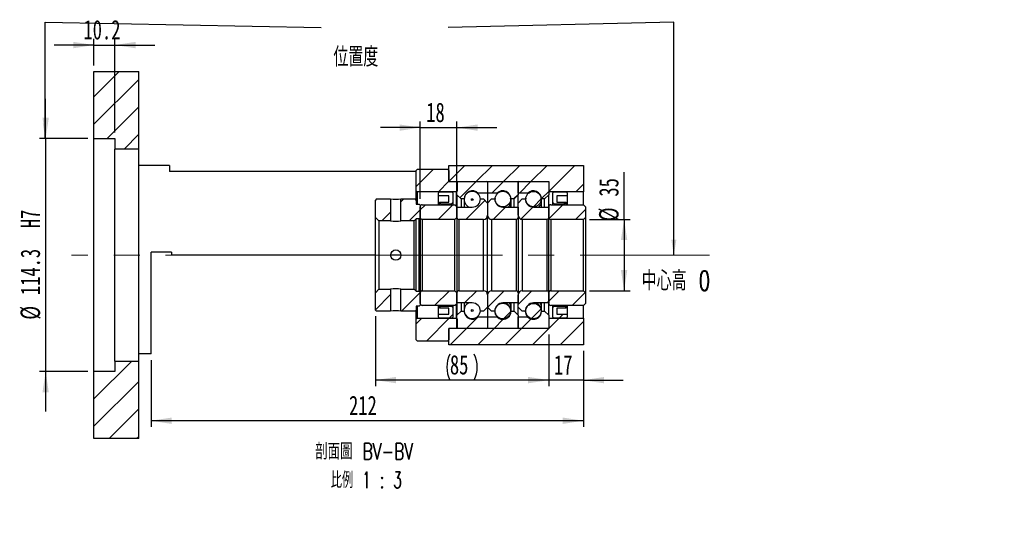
# Model space of a CAD drawing. Header units: millimetres. Extents: x 18 to 332, y 12 to 190.
# Tile 2 of 3: x 171 to 332, y 12 to 93. Entities that reach past the tile are written whole.
import ezdxf

# ---------------------------------------------------------------- set-up
doc = ezdxf.new("R2010")
doc.units = ezdxf.units.MM
doc.linetypes.add('CENTERX2', pattern=[20.32, 12.7, -2.54, 2.54, -2.54])
doc.layers.add('圖層0', color=7, linetype='Continuous')
doc.styles.add('SLDTEXTSTYLE0', font='TXT', dxfattribs={"width": 0.7})
doc.styles.add('SLDTEXTSTYLE1', font='TXT', dxfattribs={"width": 0.7, "bigfont": 'bigfont'})
doc.styles.add('SLDTEXTSTYLE4', font='TXT', dxfattribs={"width": 0.625, "bigfont": 'bigfont'})
doc.dimstyles.new('SLDDIMSTYLE1', dxfattribs={"dimtxt": 0.18, "dimasz": 2.5, "dimexe": 0, "dimexo": 0.0625, "dimgap": 0, "dimtad": 0, "dimtih": 1, "dimtoh": 1, "dimdec": 0, "dimrnd": 1e-09, "dimzin": 0, "dimdsep": 46, "dimtxsty": 'Standard', "dimsah": 1, "dimcen": 0.09, "dimadec": 0, "dimazin": 0, "dimtfac": 2.5, "dimtdec": 0, "dimtofl": 0, "dimtmove": 0, "dimatfit": 3, "dimfxl": 0, "dimfrac": 2, "dimtolj": 1, "dimtzin": 0, "dimarcsym": 0})
doc.dimstyles.new('SLDDIMSTYLE4', dxfattribs={"dimtxt": 3.389974, "dimasz": 2.5, "dimexe": 0, "dimexo": 0.0625, "dimgap": 0.847493, "dimtad": 1, "dimlfac": 3, "dimrnd": 1e-09, "dimzin": 12, "dimdsep": 46, "dimtxsty": 'SLDTEXTSTYLE0', "dimsah": 1, "dimcen": 0.09, "dimadec": 0, "dimazin": 3, "dimtfac": 1, "dimtmove": 0, "dimatfit": 0, "dimfxl": 0, "dimfrac": 2, "dimtolj": 1, "dimtzin": 12, "dimarcsym": 0})
doc.dimstyles.new('SLDDIMSTYLE5', dxfattribs={"dimtxt": 3.389974, "dimasz": 2.5, "dimexe": 0, "dimexo": 0.0625, "dimgap": 0.847493, "dimtad": 1, "dimdec": 1, "dimlfac": 3, "dimrnd": 1e-09, "dimzin": 12, "dimdsep": 46, "dimtxsty": 'SLDTEXTSTYLE0', "dimsah": 1, "dimcen": 0.09, "dimadec": 0, "dimazin": 3, "dimtfac": 1, "dimtdec": 1, "dimtmove": 0, "dimatfit": 0, "dimfxl": 0, "dimfrac": 2, "dimtolj": 1, "dimtzin": 12, "dimarcsym": 0})
doc.dimstyles.new('SLDDIMSTYLE6', dxfattribs={"dimtxt": 3.389974, "dimasz": 2.5, "dimexe": 0, "dimexo": 0.0625, "dimgap": 0.847493, "dimtad": 1, "dimlfac": 3, "dimrnd": 1e-09, "dimzin": 12, "dimdsep": 46, "dimtxsty": 'SLDTEXTSTYLE0', "dimsah": 1, "dimcen": 0.09, "dimadec": 0, "dimazin": 3, "dimtfac": 1, "dimtofl": 0, "dimtmove": 0, "dimatfit": 3, "dimfxl": 0, "dimfrac": 2, "dimtolj": 1, "dimtzin": 12, "dimarcsym": 0})

# ---------------------------------------------------------------- blocks, each defined once
blk = doc.blocks.new('_D_10')
at = {"layer": '圖層0', "color": 7}
for p, q in [((175.34, 73.13), (175.34, 79.65)), ((182.24, 73.13), (174.34, 73.13)), ((175.34, 73.13), (175.34, 35.03)), ((182.24, 35.03), (174.34, 35.03)), ((175.34, 35.03), (175.34, 28.51))]:
    blk.add_line(p, q, dxfattribs=at)
for points in [[(175.34, 73.13), (175.86, 76.52), (174.82, 76.52)], [(175.34, 35.03), (174.82, 31.64), (175.86, 31.64)]]:
    blk.add_solid(points, dxfattribs=at)
at = {"layer": '圖層0', "color": 7, "char_height": 3.175, "attachment_point": 1, "rotation": 90, "style": 'SLDTEXTSTYLE0'}
for s, insert in [('H7', (171.24, 58.47)), ('114.3', (171.24, 47.54)), ('%%c', (171.24, 43.52))]:
    blk.add_mtext(s, dxfattribs=dict(at, insert=insert))
blk = doc.blocks.new('_D_11')
at = {"layer": '圖層0', "color": 7}
for p, q in [((183.24, 85.08), (183.24, 89.42)), ((186.64, 74.13), (186.64, 89.42)), ((183.24, 88.42), (176.72, 88.42)), ((183.24, 88.42), (186.64, 88.42)), ((186.64, 88.42), (193.16, 88.42))]:
    blk.add_line(p, q, dxfattribs=at)
for points in [[(183.24, 88.42), (179.85, 88.94), (179.85, 87.89)], [(186.64, 88.42), (190.03, 87.89), (190.03, 88.94)]]:
    blk.add_solid(points, dxfattribs=at)
at = {"layer": '圖層0', "color": 7, "insert": (181.52, 92.51), "char_height": 3.175, "attachment_point": 1, "style": 'SLDTEXTSTYLE0'}
blk.add_mtext('10.2', dxfattribs=at)
blk = doc.blocks.new('_D_12')
at = {"layer": '圖層0', "color": 7}
for p, q in [((257.57, 41.08), (257.57, 32.63)), ((263.24, 38.42), (263.24, 32.63)), ((257.57, 33.63), (251.05, 33.63)), ((263.24, 33.63), (257.57, 33.63)), ((263.24, 33.63), (269.76, 33.63))]:
    blk.add_line(p, q, dxfattribs=at)
for points in [[(257.57, 33.63), (254.18, 34.15), (254.18, 33.11)], [(263.24, 33.63), (266.63, 33.11), (266.63, 34.15)]]:
    blk.add_solid(points, dxfattribs=at)
at = {"layer": '圖層0', "color": 7, "insert": (258.43, 37.72), "char_height": 3.175, "attachment_point": 1, "style": 'SLDTEXTSTYLE0'}
blk.add_mtext('17', dxfattribs=at)
blk = doc.blocks.new('_D_13')
at = {"layer": '圖層0', "color": 7}
for p, q in [((263.24, 38.42), (263.24, 26)), ((192.57, 36.92), (192.57, 26)), ((263.24, 27), (192.57, 27))]:
    blk.add_line(p, q, dxfattribs=at)
for points in [[(192.57, 27), (195.96, 26.47), (195.96, 27.52)], [(263.24, 27), (259.85, 27.52), (259.85, 26.47)]]:
    blk.add_solid(points, dxfattribs=at)
at = {"layer": '圖層0', "color": 7, "insert": (224.93, 31.09), "char_height": 3.175, "attachment_point": 1, "style": 'SLDTEXTSTYLE0'}
blk.add_mtext('212', dxfattribs=at)
blk = doc.blocks.new('_D_14')
at = {"layer": '圖層0', "color": 7}
for p, q in [((236.57, 63.25), (236.57, 75.92)), ((242.57, 62.98), (242.57, 75.92)), ((236.57, 74.92), (230.05, 74.92)), ((236.57, 74.92), (242.57, 74.92)), ((242.57, 74.92), (249.09, 74.92))]:
    blk.add_line(p, q, dxfattribs=at)
for points in [[(236.57, 74.92), (233.18, 75.44), (233.18, 74.4)], [(242.57, 74.92), (245.96, 74.4), (245.96, 75.44)]]:
    blk.add_solid(points, dxfattribs=at)
at = {"layer": '圖層0', "color": 7, "insert": (237.55, 79.01), "char_height": 3.175, "attachment_point": 1, "style": 'SLDTEXTSTYLE0'}
blk.add_mtext('18', dxfattribs=at)
blk = doc.blocks.new('_D_15')
at = {"layer": '圖層0', "color": 7}
for p, q in [((269.89, 59.92), (269.89, 67.61)), ((264.24, 59.92), (270.89, 59.92)), ((269.89, 59.92), (269.89, 48.25)), ((264.24, 48.25), (270.89, 48.25))]:
    blk.add_line(p, q, dxfattribs=at)
for points in [[(269.89, 59.92), (269.37, 56.53), (270.41, 56.53)], [(269.89, 48.25), (270.41, 51.64), (269.37, 51.64)]]:
    blk.add_solid(points, dxfattribs=at)
at = {"layer": '圖層0', "color": 7, "char_height": 3.175, "attachment_point": 1, "rotation": 90, "style": 'SLDTEXTSTYLE0'}
for s, insert in [('35', (265.8, 63.64)), ('%%c', (265.8, 59.62))]:
    blk.add_mtext(s, dxfattribs=dict(at, insert=insert))
blk = doc.blocks.new('_D_16')
at = {"layer": '圖層0', "color": 7}
for p, q in [((229.24, 44.08), (229.24, 32.64)), ((257.57, 41.08), (257.57, 32.64)), ((257.57, 33.64), (229.24, 33.64))]:
    blk.add_line(p, q, dxfattribs=at)
for centre, start, end in [((245.65, 35.76), 153.4349, 206.5651), ((241.16, 35.76), 333.4349, 26.5651)]:
    blk.add_arc(centre, 4.73, start, end, dxfattribs=at)
for points in [[(229.24, 33.64), (232.63, 33.12), (232.63, 34.17)], [(257.57, 33.64), (254.18, 34.17), (254.18, 33.12)]]:
    blk.add_solid(points, dxfattribs=at)
at = {"layer": '圖層0', "color": 7, "insert": (241.42, 37.74), "char_height": 3.175, "attachment_point": 1, "style": 'SLDTEXTSTYLE0'}
blk.add_mtext('85', dxfattribs=at)
blk = doc.blocks.new('SW_NOTE_4')
at = {"layer": '圖層0', "color": 0, "char_height": 2.6458, "attachment_point": 2}
for s, insert, style in [('\\M+19655\\M+196CA\\M+19AA4 BV-BV', (9.88, 3.41), 'SLDTEXTSTYLE1'), ('\\M+194E4\\M+197E1 1 : 3', (10.25, -1.26), 'SLDTEXTSTYLE4')]:
    blk.add_mtext(s, dxfattribs=dict(at, insert=insert, style=style))

msp = doc.modelspace()

# ---------------------------------------------------------------- hatches: boundary and pattern name
at = {"linetype": 'Continuous', "lineweight": 18}
h = msp.add_hatch(dxfattribs=at)
h.set_pattern_fill('ANSI31', style=0)
edge = h.paths.add_edge_path(flags=0)
edge.add_arc((242.673, 65.9829), 0.1, 90, 180)
edge.add_line((242.573, 65.9829), (242.573, 63.9162))
edge.add_line((242.573, 63.9162), (243.2396, 63.2496))
edge.add_line((243.2396, 63.2496), (243.7396, 63.2496))
edge.add_arc((245.073, 63.2496), 1.3333, 45.438688, 180, ccw=False)
edge.add_line((246.0085, 64.1996), (247.573, 64.1996))
edge.add_line((247.573, 64.1996), (247.573, 65.9829))
edge.add_arc((247.473, 65.9829), 0.1, 0, 90)
edge.add_line((247.473, 66.0829), (242.673, 66.0829))
h = msp.add_hatch(dxfattribs=at)
h.set_pattern_fill('ANSI31', style=0)
edge = h.paths.add_edge_path(flags=0)
edge.add_arc((252.473, 65.9829), 0.1, 0, 90)
edge.add_line((252.473, 66.0829), (247.673, 66.0829))
edge.add_arc((247.673, 65.9829), 0.1, 90, 180)
edge.add_line((247.573, 65.9829), (247.573, 64.1996))
edge.add_line((247.573, 64.1996), (249.1374, 64.1996))
edge.add_arc((250.073, 63.2496), 1.3333, 0, 134.561312, ccw=False)
edge.add_line((251.4063, 63.2496), (251.9063, 63.2496))
edge.add_line((251.9063, 63.2496), (252.573, 63.9162))
edge.add_line((252.573, 63.9162), (252.573, 65.9829))
h = msp.add_hatch(dxfattribs=at)
h.set_pattern_fill('ANSI31', style=0)
edge = h.paths.add_edge_path(flags=0)
edge.add_arc((257.473, 65.9829), 0.1, 0, 90)
edge.add_line((257.473, 66.0829), (252.673, 66.0829))
edge.add_arc((252.673, 65.9829), 0.1, 90, 180)
edge.add_line((252.573, 65.9829), (252.573, 64.1996))
edge.add_line((252.573, 64.1996), (254.1374, 64.1996))
edge.add_arc((255.073, 63.2496), 1.3333, 0, 134.561312, ccw=False)
edge.add_line((256.4063, 63.2496), (256.9063, 63.2496))
edge.add_line((256.9063, 63.2496), (257.573, 63.9162))
edge.add_line((257.573, 63.9162), (257.573, 65.9829))
h = msp.add_hatch(dxfattribs=at)
h.set_pattern_fill('ANSI31', style=0)
h.paths.add_polyline_path([(241.2396, 62.7496), (239.7396, 62.7496), (239.7396, 62.6829), (240.0063, 62.4162), (241.6396, 62.4162), (241.9063, 62.6829), (241.9063, 64.2496), (241.7396, 64.4162), (239.7396, 64.4162), (239.573, 64.2496), (239.573, 63.7495), (241.2396, 63.7495)], flags=0)
h = msp.add_hatch(dxfattribs=at)
h.set_pattern_fill('ANSI31', style=0)
edge = h.paths.add_edge_path(flags=0)
edge.add_arc((250.073, 63.2412), 1.2746, 0, 360)
h = msp.add_hatch(dxfattribs=at)
h.set_pattern_fill('ANSI31', style=0)
edge = h.paths.add_edge_path(flags=0)
edge.add_arc((255.073, 63.2391), 1.2594, 0, 360)
h = msp.add_hatch(dxfattribs=at)
h.set_pattern_fill('ANSI31', style=0)
h.paths.add_polyline_path([(260.4063, 62.7496), (258.9063, 62.7496), (258.9063, 63.7495), (260.573, 63.7495), (260.573, 64.2496), (260.4063, 64.4162), (258.4063, 64.4162), (258.2396, 64.2496), (258.2396, 62.6829), (258.5063, 62.4162), (260.1396, 62.4162), (260.4063, 62.6829)], flags=0)
h = msp.add_hatch(dxfattribs=at)
h.set_pattern_fill('ANSI31', style=0)
h.paths.add_polyline_path([(231.723, 63.2496), (229.4063, 63.2496), (229.2396, 63.0829), (229.2396, 60.2329), (229.8063, 59.6662), (231.723, 59.6662)], flags=0)
h = msp.add_hatch(dxfattribs=at)
h.set_pattern_fill('ANSI31', style=0)
h.paths.add_polyline_path([(236.4063, 62.4162), (235.9063, 62.4162), (235.9063, 63.0829), (235.7396, 63.2496), (233.423, 63.2496), (233.423, 59.6662), (235.573, 59.6662), (235.9063, 59.9996), (236.4063, 59.9996), (236.573, 60.1662), (236.573, 62.2495)], flags=0)
h = msp.add_hatch(dxfattribs=at)
h.set_pattern_fill('ANSI31', style=0)
edge = h.paths.add_edge_path(flags=0)
edge.add_line((247.573, 62.5829), (246.9063, 63.2496))
edge.add_line((246.9063, 63.2496), (246.4063, 63.2496))
edge.add_arc((245.073, 63.2496), 1.3333, 270, 360, ccw=False)
edge.add_line((245.073, 61.9162), (242.573, 61.9162))
edge.add_line((242.573, 61.9162), (242.573, 60.2496))
edge.add_arc((242.9063, 60.2496), 0.3333, 180, 270)
edge.add_line((242.9063, 59.9162), (246.9063, 59.9162))
edge.add_arc((246.9063, 60.5829), 0.6667, 270, 360)
edge.add_line((247.573, 60.5829), (247.573, 62.5829))
h = msp.add_hatch(dxfattribs=at)
h.set_pattern_fill('ANSI31', style=0)
edge = h.paths.add_edge_path(flags=0)
edge.add_arc((245.073, 63.1532), 0.1461, 0, 360)
h = msp.add_hatch(dxfattribs=at)
h.set_pattern_fill('ANSI31', style=0)
edge = h.paths.add_edge_path(flags=0)
edge.add_line((248.2396, 63.2496), (247.573, 62.5829))
edge.add_line((247.573, 62.5829), (247.573, 60.5829))
edge.add_arc((248.2396, 60.5829), 0.6667, 180, 270)
edge.add_line((248.2396, 59.9162), (252.2396, 59.9162))
edge.add_arc((252.2396, 60.2496), 0.3333, 270, 360)
edge.add_line((252.573, 60.2496), (252.573, 61.9162))
edge.add_line((252.573, 61.9162), (250.073, 61.9162))
edge.add_arc((250.073, 63.2496), 1.3333, 180, 270, ccw=False)
edge.add_line((248.7396, 63.2496), (248.2396, 63.2496))
h = msp.add_hatch(dxfattribs=at)
h.set_pattern_fill('ANSI31', style=0)
edge = h.paths.add_edge_path(flags=0)
edge.add_line((253.2396, 63.2496), (252.573, 62.5829))
edge.add_line((252.573, 62.5829), (252.573, 60.5829))
edge.add_arc((253.2396, 60.5829), 0.6667, 180, 270)
edge.add_line((253.2396, 59.9162), (257.2396, 59.9162))
edge.add_arc((257.2396, 60.2496), 0.3333, 270, 360)
edge.add_line((257.573, 60.2496), (257.573, 61.9162))
edge.add_line((257.573, 61.9162), (255.073, 61.9162))
edge.add_arc((255.073, 63.2496), 1.3333, 180, 270, ccw=False)
edge.add_line((253.7396, 63.2496), (253.2396, 63.2496))
h = msp.add_hatch(dxfattribs=at)
h.set_pattern_fill('ANSI31', style=0)
edge = h.paths.add_edge_path(flags=0)
edge.add_line((236.9063, 59.9162), (242.2396, 59.9162))
edge.add_line((242.2396, 59.9162), (242.573, 60.2496))
edge.add_line((242.573, 60.2496), (242.573, 61.9829))
edge.add_line((242.573, 61.9829), (242.2396, 62.3162))
edge.add_line((242.2396, 62.3162), (236.9063, 62.3162))
edge.add_arc((236.9063, 61.9829), 0.3333, 90, 180)
edge.add_line((236.573, 61.9829), (236.573, 60.2496))
edge.add_arc((236.9063, 60.2496), 0.3333, 180, 270)
h = msp.add_hatch(dxfattribs=at)
h.set_pattern_fill('ANSI31', style=0)
edge = h.paths.add_edge_path(flags=0)
edge.add_line((257.9063, 59.9162), (263.2396, 59.9162))
edge.add_line((263.2396, 59.9162), (263.573, 60.2496))
edge.add_line((263.573, 60.2496), (263.573, 61.9829))
edge.add_line((263.573, 61.9829), (263.2396, 62.3162))
edge.add_line((263.2396, 62.3162), (257.9063, 62.3162))
edge.add_arc((257.9063, 61.9829), 0.3333, 90, 180)
edge.add_line((257.573, 61.9829), (257.573, 60.2496))
edge.add_arc((257.9063, 60.2496), 0.3333, 180, 270)
h = msp.add_hatch(dxfattribs=at)
h.set_pattern_fill('ANSI31', style=0)
h.paths.add_polyline_path([(229.2396, 47.9329), (229.2396, 45.0829), (229.4063, 44.9162), (231.723, 44.9162), (231.723, 48.4996), (229.8063, 48.4996)], flags=0)
h = msp.add_hatch(dxfattribs=at)
h.set_pattern_fill('ANSI31', style=0)
h.paths.add_polyline_path([(235.9063, 45.7496), (236.4063, 45.7496), (236.573, 45.9162), (236.573, 47.9996), (236.4063, 48.1662), (235.9063, 48.1662), (235.573, 48.4996), (233.423, 48.4996), (233.423, 44.9162), (235.7396, 44.9162), (235.9063, 45.0829)], flags=0)
h = msp.add_hatch(dxfattribs=at)
h.set_pattern_fill('ANSI31', style=0)
edge = h.paths.add_edge_path(flags=0)
edge.add_line((242.573, 46.1829), (242.573, 47.9162))
edge.add_line((242.573, 47.9162), (242.2396, 48.2496))
edge.add_line((242.2396, 48.2496), (236.9063, 48.2496))
edge.add_arc((236.9063, 47.9162), 0.3333, 90, 180)
edge.add_line((236.573, 47.9162), (236.573, 46.1829))
edge.add_arc((236.9063, 46.1829), 0.3333, 180, 270)
edge.add_line((236.9063, 45.8496), (242.2396, 45.8496))
edge.add_line((242.2396, 45.8496), (242.573, 46.1829))
h = msp.add_hatch(dxfattribs=at)
h.set_pattern_fill('ANSI31', style=0)
edge = h.paths.add_edge_path(flags=0)
edge.add_line((246.9063, 44.9162), (247.573, 45.5829))
edge.add_line((247.573, 45.5829), (247.573, 47.5829))
edge.add_arc((246.9063, 47.5829), 0.6667, 0, 90)
edge.add_line((246.9063, 48.2496), (242.9063, 48.2496))
edge.add_arc((242.9063, 47.9162), 0.3333, 90, 180)
edge.add_line((242.573, 47.9162), (242.573, 46.2496))
edge.add_line((242.573, 46.2496), (245.073, 46.2496))
edge.add_arc((245.073, 44.9162), 1.3333, 0, 90, ccw=False)
edge.add_line((246.4063, 44.9162), (246.9063, 44.9162))
h = msp.add_hatch(dxfattribs=at)
h.set_pattern_fill('ANSI31', style=0)
edge = h.paths.add_edge_path(flags=0)
edge.add_line((247.573, 45.5829), (248.2396, 44.9162))
edge.add_line((248.2396, 44.9162), (248.7396, 44.9162))
edge.add_arc((250.073, 44.9162), 1.3333, 90, 180, ccw=False)
edge.add_line((250.073, 46.2496), (252.573, 46.2496))
edge.add_line((252.573, 46.2496), (252.573, 47.9162))
edge.add_arc((252.2396, 47.9162), 0.3333, 0, 90)
edge.add_line((252.2396, 48.2496), (248.2396, 48.2496))
edge.add_arc((248.2396, 47.5829), 0.6667, 90, 180)
edge.add_line((247.573, 47.5829), (247.573, 45.5829))
h = msp.add_hatch(dxfattribs=at)
h.set_pattern_fill('ANSI31', style=0)
edge = h.paths.add_edge_path(flags=0)
edge.add_line((252.573, 45.5829), (253.2396, 44.9162))
edge.add_line((253.2396, 44.9162), (253.7396, 44.9162))
edge.add_arc((255.073, 44.9162), 1.3333, 90, 180, ccw=False)
edge.add_line((255.073, 46.2496), (257.573, 46.2496))
edge.add_line((257.573, 46.2496), (257.573, 47.9162))
edge.add_arc((257.2396, 47.9162), 0.3333, 0, 90)
edge.add_line((257.2396, 48.2496), (253.2396, 48.2496))
edge.add_arc((253.2396, 47.5829), 0.6667, 90, 180)
edge.add_line((252.573, 47.5829), (252.573, 45.5829))
h = msp.add_hatch(dxfattribs=at)
h.set_pattern_fill('ANSI31', style=0)
edge = h.paths.add_edge_path(flags=0)
edge.add_line((263.573, 46.1829), (263.573, 47.9162))
edge.add_line((263.573, 47.9162), (263.2396, 48.2496))
edge.add_line((263.2396, 48.2496), (257.9063, 48.2496))
edge.add_arc((257.9063, 47.9162), 0.3333, 90, 180)
edge.add_line((257.573, 47.9162), (257.573, 46.1829))
edge.add_arc((257.9063, 46.1829), 0.3333, 180, 270)
edge.add_line((257.9063, 45.8496), (263.2396, 45.8496))
edge.add_line((263.2396, 45.8496), (263.573, 46.1829))
h = msp.add_hatch(dxfattribs=at)
h.set_pattern_fill('ANSI31', style=0)
h.paths.add_polyline_path([(239.7396, 45.4162), (241.2396, 45.4162), (241.2396, 44.4162), (239.573, 44.4162), (239.573, 43.9162), (239.7396, 43.7496), (241.7396, 43.7496), (241.9063, 43.9162), (241.9063, 45.4829), (241.6396, 45.7496), (240.0063, 45.7496), (239.7396, 45.4829)], flags=0)
h = msp.add_hatch(dxfattribs=at)
h.set_pattern_fill('ANSI31', style=0)
edge = h.paths.add_edge_path(flags=0)
edge.add_arc((245.073, 45.0125), 0.1461, 0, 360)
h = msp.add_hatch(dxfattribs=at)
h.set_pattern_fill('ANSI31', style=0)
edge = h.paths.add_edge_path(flags=0)
edge.add_arc((250.073, 44.9246), 1.2746, 0, 360)
h = msp.add_hatch(dxfattribs=at)
h.set_pattern_fill('ANSI31', style=0)
edge = h.paths.add_edge_path(flags=0)
edge.add_arc((255.073, 44.9267), 1.2594, 0, 360)
h = msp.add_hatch(dxfattribs=at)
h.set_pattern_fill('ANSI31', style=0)
h.paths.add_polyline_path([(258.9063, 45.4162), (260.4063, 45.4162), (260.4063, 45.4829), (260.1396, 45.7496), (258.5063, 45.7496), (258.2396, 45.4829), (258.2396, 43.9162), (258.4063, 43.7496), (260.4063, 43.7496), (260.573, 43.9162), (260.573, 44.4162), (258.9063, 44.4162)], flags=0)
h = msp.add_hatch(dxfattribs=at)
h.set_pattern_fill('ANSI31', style=0)
edge = h.paths.add_edge_path(flags=0)
edge.add_arc((242.673, 42.1829), 0.1, 180, 270)
edge.add_line((242.673, 42.0829), (247.473, 42.0829))
edge.add_arc((247.473, 42.1829), 0.1, 270, 360)
edge.add_line((247.573, 42.1829), (247.573, 43.9662))
edge.add_line((247.573, 43.9662), (246.0085, 43.9662))
edge.add_arc((245.073, 44.9162), 1.3333, 180, 314.561312, ccw=False)
edge.add_line((243.7396, 44.9162), (243.2396, 44.9162))
edge.add_line((243.2396, 44.9162), (242.573, 44.2496))
edge.add_line((242.573, 44.2496), (242.573, 42.1829))
h = msp.add_hatch(dxfattribs=at)
h.set_pattern_fill('ANSI31', style=0)
edge = h.paths.add_edge_path(flags=0)
edge.add_arc((252.473, 42.1829), 0.1, 270, 360)
edge.add_line((252.573, 42.1829), (252.573, 44.2496))
edge.add_line((252.573, 44.2496), (251.9063, 44.9162))
edge.add_line((251.9063, 44.9162), (251.4063, 44.9162))
edge.add_arc((250.073, 44.9162), 1.3333, 225.438688, 360, ccw=False)
edge.add_line((249.1374, 43.9662), (247.573, 43.9662))
edge.add_line((247.573, 43.9662), (247.573, 42.1829))
edge.add_arc((247.673, 42.1829), 0.1, 180, 270)
edge.add_line((247.673, 42.0829), (252.473, 42.0829))
h = msp.add_hatch(dxfattribs=at)
h.set_pattern_fill('ANSI31', style=0)
edge = h.paths.add_edge_path(flags=0)
edge.add_arc((257.473, 42.1829), 0.1, 270, 360)
edge.add_line((257.573, 42.1829), (257.573, 44.2496))
edge.add_line((257.573, 44.2496), (256.9063, 44.9162))
edge.add_line((256.9063, 44.9162), (256.4063, 44.9162))
edge.add_arc((255.073, 44.9162), 1.3333, 225.438688, 360, ccw=False)
edge.add_line((254.1374, 43.9662), (252.573, 43.9662))
edge.add_line((252.573, 43.9662), (252.573, 42.1829))
edge.add_arc((252.673, 42.1829), 0.1, 180, 270)
edge.add_line((252.673, 42.0829), (257.473, 42.0829))
at = {"layer": '圖層0', "linetype": 'Continuous', "lineweight": 18}
h = msp.add_hatch(dxfattribs=at)
h.set_pattern_fill('ANSI31', color=256, style=0)
h.paths.add_polyline_path([(190.573, 84.0829), (183.2396, 84.0829), (183.2396, 73.1329), (186.6396, 73.1329), (186.6396, 71.4162), (190.573, 71.4162)], flags=0)
h = msp.add_hatch(dxfattribs=at)
h.set_pattern_fill('ANSI31', color=256, style=0)
edge = h.paths.add_edge_path(flags=0)
edge.add_line((241.073, 68.0829), (236.073, 68.0829))
edge.add_line((236.073, 68.0829), (235.9063, 67.9162))
edge.add_line((235.9063, 67.9162), (235.9063, 64.5829))
edge.add_line((235.9063, 64.5829), (236.073, 64.4162))
edge.add_line((236.073, 64.4162), (242.523, 64.4162))
edge.add_line((242.523, 64.4162), (242.623, 64.5162))
edge.add_line((242.623, 64.5162), (242.623, 65.9829))
edge.add_line((242.623, 65.9829), (242.523, 66.0829))
edge.add_line((242.523, 66.0829), (241.373, 66.0829))
edge.add_arc((241.373, 66.2162), 0.1333, 180, 270, ccw=False)
edge.add_line((241.2396, 66.2162), (241.2396, 67.9162))
edge.add_line((241.2396, 67.9162), (241.073, 68.0829))
h = msp.add_hatch(dxfattribs=at)
h.set_pattern_fill('ANSI31', color=256, style=0)
h.paths.add_polyline_path([(263.2396, 64.4162), (263.2396, 68.7496), (241.2396, 68.7496), (241.2396, 66.0829), (257.573, 66.0829), (257.573, 64.4162)], flags=0)
h = msp.add_hatch(dxfattribs=at)
h.set_pattern_fill('ANSI31', color=256, style=0)
edge = h.paths.add_edge_path(flags=0)
edge.add_line((235.9063, 43.5829), (235.9063, 40.2496))
edge.add_line((235.9063, 40.2496), (236.073, 40.0829))
edge.add_line((236.073, 40.0829), (241.073, 40.0829))
edge.add_line((241.073, 40.0829), (241.2396, 40.2496))
edge.add_line((241.2396, 40.2496), (241.2396, 41.9496))
edge.add_arc((241.373, 41.9496), 0.1333, 90, 180, ccw=False)
edge.add_line((241.373, 42.0829), (242.523, 42.0829))
edge.add_line((242.523, 42.0829), (242.623, 42.1829))
edge.add_line((242.623, 42.1829), (242.623, 43.6496))
edge.add_line((242.623, 43.6496), (242.523, 43.7496))
edge.add_line((242.523, 43.7496), (236.073, 43.7496))
edge.add_line((236.073, 43.7496), (235.9063, 43.5829))
h = msp.add_hatch(dxfattribs=at)
h.set_pattern_fill('ANSI31', color=256, style=0)
h.paths.add_polyline_path([(263.2396, 39.4162), (263.2396, 43.7496), (257.573, 43.7496), (257.573, 42.0829), (241.2396, 42.0829), (241.2396, 39.4162)], flags=0)
h = msp.add_hatch(dxfattribs=at)
h.set_pattern_fill('ANSI31', color=256, style=0)
h.paths.add_polyline_path([(183.2396, 24.0829), (190.573, 24.0829), (190.573, 36.7495), (186.6396, 36.7495), (186.6396, 35.0329), (183.2396, 35.0329)], flags=0)

# ---------------------------------------------------------------- linework, layer by layer
at = {"color": 7, "linetype": 'Continuous', "lineweight": 25}
for p, q in [((183.2396, 73.1329), (183.2396, 84.0829)), ((183.2396, 84.0829), (190.573, 84.0829)), ((190.573, 71.4162), (190.573, 84.0829)), ((183.2396, 73.1329), (186.6396, 73.1329)), ((183.2396, 35.0329), (183.2396, 73.1329)), ((186.6396, 73.1329), (186.6396, 71.4162)), ((190.573, 71.4162), (186.6396, 71.4162)), ((186.6396, 36.7495), (186.6396, 71.4162)), ((190.573, 36.7495), (190.573, 71.4162)), ((195.573, 68.7496), (190.573, 68.7496)), ((195.573, 68.7496), (195.573, 67.7496)), ((235.9063, 67.7496), (195.573, 67.7496)), ((236.073, 68.0829), (235.9063, 67.9162)), ((235.9063, 64.5829), (235.9063, 67.9162)), ((241.073, 68.0829), (236.073, 68.0829)), ((241.2396, 67.9162), (241.073, 68.0829)), ((241.2396, 66.0829), (241.2396, 68.7496)), ((241.2396, 68.7496), (263.2396, 68.7496)), ((241.2396, 67.9162), (241.2396, 66.2162)), ((263.2396, 68.7496), (263.2396, 64.4162)), ((241.2396, 66.0829), (257.573, 66.0829)), ((241.373, 66.0829), (242.523, 66.0829)), ((242.623, 65.9829), (242.523, 66.0829)), ((242.673, 66.0829), (247.473, 66.0829)), ((247.673, 66.0829), (252.473, 66.0829)), ((252.673, 66.0829), (257.473, 66.0829)), ((257.573, 66.0829), (257.573, 64.4162)), ((235.9063, 64.5829), (236.073, 64.4162)), ((235.9063, 63.0829), (235.9063, 64.5829)), ((242.523, 64.4162), (236.073, 64.4162)), ((236.073, 64.4162), (236.073, 62.4162)), ((239.7396, 64.4162), (239.573, 64.2496)), ((239.7396, 64.4162), (241.7396, 64.4162)), ((241.9063, 64.2496), (241.7396, 64.4162)), ((242.523, 64.4162), (242.623, 64.5162)), ((242.523, 62.0329), (242.523, 64.4162)), ((242.573, 63.9162), (242.573, 65.9829)), ((242.623, 65.9829), (242.623, 64.5162)), ((247.573, 65.9829), (247.573, 64.1996)), ((252.573, 64.1996), (252.573, 65.9829)), ((252.573, 65.9829), (252.573, 63.9162)), ((257.573, 65.9829), (257.573, 63.9162)), ((263.2396, 64.4162), (257.573, 64.4162)), ((258.4063, 64.4162), (258.2396, 64.2496)), ((258.4063, 64.4162), (260.4063, 64.4162)), ((260.573, 64.2496), (260.4063, 64.4162)), ((263.2396, 62.3162), (263.2396, 64.4162)), ((229.4063, 63.2496), (229.2396, 63.0829)), ((229.2396, 60.2329), (229.2396, 63.0829)), ((229.4063, 63.2496), (231.723, 63.2496)), ((231.723, 63.2496), (231.723, 59.6662)), ((233.423, 59.6662), (233.423, 63.2496)), ((233.423, 63.2496), (235.7396, 63.2496)), ((235.9063, 63.0829), (235.7396, 63.2496)), ((235.9063, 63.0829), (235.9063, 62.4162)), ((239.573, 63.7495), (239.573, 64.2496)), ((241.2396, 63.7495), (239.573, 63.7495)), ((239.573, 62.3162), (239.573, 63.7495)), ((241.2396, 62.7496), (241.2396, 63.7495)), ((241.9063, 64.2496), (241.9063, 62.6829)), ((243.2396, 63.2496), (242.573, 63.9162)), ((242.573, 63.9162), (242.573, 61.9829)), ((243.2396, 63.2496), (243.2396, 61.9162)), ((243.7396, 63.2496), (243.2396, 63.2496)), ((243.7396, 63.2496), (243.7396, 61.9162)), ((246.0085, 64.1996), (246.0085, 64.1032)), ((247.573, 64.1996), (246.0085, 64.1996)), ((246.4063, 63.2496), (246.9063, 63.2496)), ((246.9063, 63.2496), (247.573, 62.5829)), ((247.573, 64.1996), (247.573, 62.5829)), ((249.1374, 64.1996), (247.573, 64.1996)), ((247.573, 62.5829), (248.2396, 63.2496)), ((248.2396, 63.2496), (248.7396, 63.2496)), ((248.8003, 63.3117), (248.7502, 63.0817)), ((249.1374, 64.1068), (249.1374, 64.1996)), ((251.4063, 61.9162), (251.4063, 63.2496)), ((251.9063, 63.2496), (251.4063, 63.2496)), ((252.573, 63.9162), (251.9063, 63.2496)), ((251.9063, 61.9162), (251.9063, 63.2496)), ((254.1374, 64.1996), (252.573, 64.1996)), ((252.573, 62.5829), (252.573, 63.9162)), ((252.573, 62.5829), (253.2396, 63.2496)), ((253.2396, 63.2496), (253.7396, 63.2496)), ((253.8225, 63.389), (253.7495, 63.0879)), ((254.1374, 64.0822), (254.1374, 64.1996)), ((256.4063, 61.9162), (256.4063, 63.2496)), ((256.9063, 63.2496), (256.4063, 63.2496)), ((257.573, 63.9162), (256.9063, 63.2496)), ((256.9063, 61.9162), (256.9063, 63.2496)), ((257.573, 61.9829), (257.573, 63.9162)), ((258.2396, 62.6829), (258.2396, 64.2496)), ((260.573, 63.7495), (258.9063, 63.7495)), ((258.9063, 63.7495), (258.9063, 62.7496)), ((260.573, 64.2496), (260.573, 63.7495)), ((260.573, 63.7495), (260.573, 62.3162)), ((235.9063, 62.4162), (236.4063, 62.4162)), ((236.573, 62.2495), (236.4063, 62.4162)), ((236.573, 62.2495), (236.573, 60.1662)), ((236.573, 60.2496), (236.573, 61.9829)), ((236.9063, 62.3162), (242.2396, 62.3162)), ((239.7396, 62.7496), (241.2396, 62.7496)), ((239.7396, 62.6829), (239.7396, 62.7496)), ((239.7396, 62.6829), (240.0063, 62.4162)), ((239.7396, 62.3162), (239.7396, 62.6829)), ((240.0063, 62.4162), (240.0063, 62.3162)), ((241.6396, 62.4162), (240.0063, 62.4162)), ((241.6396, 62.4162), (241.9063, 62.6829)), ((241.6396, 62.3162), (241.6396, 62.4162)), ((241.9063, 62.6829), (241.9063, 62.3162)), ((242.573, 61.9829), (242.2396, 62.3162)), ((242.573, 61.9829), (242.573, 60.2496)), ((242.573, 61.9162), (245.073, 61.9162)), ((242.573, 60.2496), (242.573, 61.9162)), ((247.573, 62.5829), (247.573, 60.5829)), ((250.073, 61.9162), (252.573, 61.9162)), ((252.573, 60.5829), (252.573, 62.5829)), ((252.573, 61.9162), (252.573, 60.2496)), ((255.073, 61.9162), (257.573, 61.9162)), ((257.573, 60.2496), (257.573, 61.9829)), ((257.573, 61.9162), (257.573, 60.2496)), ((257.9063, 62.3162), (263.2396, 62.3162)), ((258.2396, 62.6829), (258.5063, 62.4162)), ((258.2396, 62.3162), (258.2396, 62.6829)), ((258.5063, 62.4162), (258.5063, 62.3162)), ((260.1396, 62.4162), (258.5063, 62.4162)), ((258.9063, 62.7496), (260.4063, 62.7496)), ((260.1396, 62.4162), (260.4063, 62.6829)), ((260.1396, 62.3162), (260.1396, 62.4162)), ((260.4063, 62.7496), (260.4063, 62.6829)), ((260.4063, 62.6829), (260.4063, 62.3162)), ((263.573, 61.9829), (263.2396, 62.3162)), ((263.573, 61.9829), (263.573, 60.2496)), ((229.2396, 60.2329), (229.8063, 59.6662)), ((229.2396, 47.9329), (229.2396, 60.2329)), ((229.8063, 59.6662), (229.8063, 48.4996)), ((231.723, 59.6662), (229.8063, 59.6662)), ((235.573, 59.6662), (233.423, 59.6662)), ((235.573, 59.6662), (235.9063, 59.9996)), ((235.573, 48.4996), (235.573, 59.6662)), ((236.4063, 59.9996), (235.9063, 59.9996)), ((235.9063, 48.1662), (235.9063, 59.9996)), ((236.4063, 59.9996), (236.573, 60.1662)), ((236.4063, 48.1662), (236.4063, 59.9996)), ((236.573, 60.1662), (236.573, 47.9996)), ((236.9063, 59.9162), (236.9063, 48.2496)), ((242.2396, 59.9162), (236.9063, 59.9162)), ((242.2396, 59.9162), (242.573, 60.2496)), ((242.2396, 48.2496), (242.2396, 59.9162)), ((242.573, 60.2496), (242.573, 47.9162)), ((242.9063, 48.2496), (242.9063, 59.9162)), ((246.9063, 59.9162), (242.9063, 59.9162)), ((246.9063, 48.2496), (246.9063, 59.9162)), ((247.573, 47.5829), (247.573, 60.5829)), ((248.2396, 59.9162), (248.2396, 48.2496)), ((252.2396, 59.9162), (248.2396, 59.9162)), ((252.2396, 59.9162), (252.2396, 48.2496)), ((252.573, 60.2496), (252.573, 47.9162)), ((253.2396, 59.9162), (253.2396, 48.2496)), ((257.2396, 59.9162), (253.2396, 59.9162)), ((257.2396, 59.9162), (257.2396, 48.2496)), ((257.573, 47.9162), (257.573, 60.2496)), ((257.9063, 59.9162), (257.9063, 48.2496)), ((263.2396, 59.9162), (257.9063, 59.9162)), ((263.2396, 59.9162), (263.573, 60.2496)), ((263.2396, 48.2496), (263.2396, 59.9162)), ((263.573, 60.2496), (263.573, 47.9162)), ((195.9063, 54.5829), (192.573, 54.5829)), ((192.573, 37.9162), (192.573, 54.5829)), ((195.9063, 54.5829), (195.9063, 54.0829)), ((229.2396, 54.0829), (195.9063, 54.0829)), ((233.4121, 54.0829), (231.723, 54.0829)), ((229.8063, 48.4996), (229.2396, 47.9329)), ((229.8063, 48.4996), (231.723, 48.4996)), ((231.723, 48.4996), (231.723, 44.9162)), ((233.423, 48.4996), (235.573, 48.4996)), ((233.423, 44.9162), (233.423, 48.4996)), ((235.9063, 48.1662), (235.573, 48.4996)), ((229.2396, 45.0829), (229.2396, 47.9329)), ((235.9063, 48.1662), (236.4063, 48.1662)), ((236.573, 47.9996), (236.4063, 48.1662)), ((236.573, 47.9996), (236.573, 45.9162)), ((236.573, 46.1829), (236.573, 47.9162)), ((236.9063, 48.2496), (242.2396, 48.2496)), ((242.573, 47.9162), (242.2396, 48.2496)), ((242.573, 47.9162), (242.573, 46.1829)), ((242.573, 46.2496), (242.573, 47.9162)), ((242.9063, 48.2496), (246.9063, 48.2496)), ((247.573, 47.5829), (247.573, 45.5829)), ((248.2396, 48.2496), (252.2396, 48.2496)), ((252.573, 47.9162), (252.573, 46.2496)), ((252.573, 45.5829), (252.573, 47.5829)), ((253.2396, 48.2496), (257.2396, 48.2496)), ((257.573, 46.1829), (257.573, 47.9162)), ((257.573, 47.9162), (257.573, 46.2496)), ((257.9063, 48.2496), (263.2396, 48.2496)), ((263.573, 47.9162), (263.2396, 48.2496)), ((263.573, 47.9162), (263.573, 46.1829)), ((229.2396, 45.0829), (229.4063, 44.9162)), ((235.7396, 44.9162), (235.9063, 45.0829)), ((235.9063, 45.7496), (235.9063, 45.0829)), ((236.4063, 45.7496), (235.9063, 45.7496)), ((235.9063, 43.5829), (235.9063, 45.0829)), ((236.073, 45.7496), (236.073, 43.7496)), ((236.4063, 45.7496), (236.573, 45.9162)), ((242.2396, 45.8495), (236.9063, 45.8495)), ((239.573, 44.4162), (239.573, 45.8495)), ((239.7396, 45.4829), (239.7396, 45.8495)), ((240.0063, 45.7496), (239.7396, 45.4829)), ((239.7396, 45.4162), (239.7396, 45.4829)), ((241.2396, 45.4162), (239.7396, 45.4162)), ((240.0063, 45.8495), (240.0063, 45.7496)), ((240.0063, 45.7496), (241.6396, 45.7496)), ((241.2396, 44.4162), (241.2396, 45.4162)), ((241.6396, 45.7496), (241.6396, 45.8495)), ((241.9063, 45.4829), (241.6396, 45.7496)), ((241.9063, 45.8495), (241.9063, 45.4829)), ((241.9063, 45.4829), (241.9063, 43.9162)), ((242.2396, 45.8495), (242.573, 46.1829)), ((242.523, 43.7496), (242.523, 46.1329)), ((245.073, 46.2496), (242.573, 46.2496)), ((242.573, 46.1829), (242.573, 44.2496)), ((243.2396, 46.2496), (243.2396, 44.9162)), ((243.7396, 46.2496), (243.7396, 44.9162)), ((247.573, 45.5829), (246.9063, 44.9162)), ((247.573, 45.5829), (247.573, 43.9662)), ((248.2396, 44.9162), (247.573, 45.5829)), ((252.573, 46.2496), (250.073, 46.2496)), ((251.2047, 46.1988), (251.2348, 46.2496)), ((251.4063, 44.9162), (251.4063, 46.2496)), ((251.9063, 44.9162), (251.9063, 46.2496)), ((253.2396, 44.9162), (252.573, 45.5829)), ((252.573, 44.2496), (252.573, 45.5829)), ((257.573, 46.2496), (255.073, 46.2496)), ((256.2007, 46.2214), (256.218, 46.2496)), ((256.4063, 44.9162), (256.4063, 46.2496)), ((256.9063, 44.9162), (256.9063, 46.2496)), ((257.573, 44.2496), (257.573, 46.1829)), ((263.2396, 45.8495), (257.9063, 45.8495)), ((258.2396, 45.4829), (258.2396, 45.8495)), ((258.5063, 45.7496), (258.2396, 45.4829)), ((258.2396, 43.9162), (258.2396, 45.4829)), ((258.5063, 45.8495), (258.5063, 45.7496)), ((258.5063, 45.7496), (260.1396, 45.7496)), ((260.4063, 45.4162), (258.9063, 45.4162)), ((258.9063, 45.4162), (258.9063, 44.4162)), ((260.1396, 45.7496), (260.1396, 45.8495)), ((260.4063, 45.4829), (260.1396, 45.7496)), ((260.4063, 45.8495), (260.4063, 45.4829)), ((260.4063, 45.4829), (260.4063, 45.4162)), ((260.573, 45.8495), (260.573, 44.4162)), ((263.2396, 45.8495), (263.573, 46.1829)), ((263.2396, 43.7496), (263.2396, 45.8495)), ((231.723, 44.9162), (229.4063, 44.9162)), ((235.7396, 44.9162), (233.423, 44.9162)), ((236.073, 43.7496), (235.9063, 43.5829)), ((235.9063, 40.2496), (235.9063, 43.5829)), ((236.073, 43.7496), (242.523, 43.7496)), ((239.573, 44.4162), (241.2396, 44.4162)), ((239.573, 43.9162), (239.573, 44.4162)), ((239.573, 43.9162), (239.7396, 43.7496)), ((241.7396, 43.7496), (239.7396, 43.7496)), ((241.7396, 43.7496), (241.9063, 43.9162)), ((242.623, 43.6495), (242.523, 43.7496)), ((242.573, 44.2496), (243.2396, 44.9162)), ((242.573, 42.1829), (242.573, 44.2496)), ((242.623, 43.6495), (242.623, 42.1829)), ((243.2396, 44.9162), (243.7396, 44.9162)), ((246.0085, 44.0969), (246.0085, 43.9662)), ((246.0085, 43.9662), (247.573, 43.9662)), ((246.9063, 44.9162), (246.4063, 44.9162)), ((247.573, 43.9662), (247.573, 42.1829)), ((247.573, 43.9662), (249.1374, 43.9662)), ((248.7396, 44.9162), (248.2396, 44.9162)), ((249.1374, 43.9662), (249.1374, 43.9746)), ((251.4063, 44.9162), (251.9063, 44.9162)), ((251.9063, 44.9162), (252.573, 44.2496)), ((252.573, 44.2496), (252.573, 42.1829)), ((252.573, 43.9662), (254.1374, 43.9662)), ((252.573, 42.1829), (252.573, 43.9662)), ((253.7396, 44.9162), (253.2396, 44.9162)), ((254.1374, 43.9662), (254.1374, 43.9767)), ((256.4063, 44.9162), (256.9063, 44.9162)), ((256.9063, 44.9162), (257.573, 44.2496)), ((257.573, 44.2496), (257.573, 42.1829)), ((257.573, 43.7496), (257.573, 42.0829)), ((257.573, 43.7496), (263.2396, 43.7496)), ((258.2396, 43.9162), (258.4063, 43.7496)), ((260.4063, 43.7496), (258.4063, 43.7496)), ((258.9063, 44.4162), (260.573, 44.4162)), ((260.4063, 43.7496), (260.573, 43.9162)), ((260.573, 44.4162), (260.573, 43.9162)), ((263.2396, 43.7496), (263.2396, 39.4162)), ((241.2396, 39.4162), (241.2396, 42.0829)), ((257.573, 42.0829), (241.2396, 42.0829)), ((241.2396, 41.9495), (241.2396, 40.2496)), ((242.523, 42.0829), (241.373, 42.0829)), ((242.523, 42.0829), (242.623, 42.1829)), ((247.473, 42.0829), (242.673, 42.0829)), ((252.473, 42.0829), (247.673, 42.0829)), ((257.473, 42.0829), (252.673, 42.0829)), ((235.9063, 40.2496), (236.073, 40.0829)), ((241.073, 40.0829), (241.2396, 40.2496)), ((236.073, 40.0829), (241.073, 40.0829)), ((263.2396, 39.4162), (241.2396, 39.4162)), ((192.573, 37.9162), (190.573, 37.9162)), ((186.6396, 36.7495), (186.6396, 35.0329)), ((186.6396, 36.7495), (190.573, 36.7495)), ((190.573, 24.0829), (190.573, 36.7495)), ((183.2396, 24.0829), (183.2396, 35.0329)), ((186.6396, 35.0329), (183.2396, 35.0329)), ((190.573, 24.0829), (183.2396, 24.0829))]:
    msp.add_line(p, q, dxfattribs=at)
at = {"color": 7, "linetype": 'Continuous', "lineweight": 25, "flags": 128}
for points in [[(251.3921, 61.9162), (251.3196, 62.195), (251.2657, 62.3181)], [(256.3956, 61.9162), (256.3196, 62.2206), (256.269, 62.337)]]:
    msp.add_lwpolyline(points, dxfattribs=at)
at = {"color": 7, "linetype": 'Continuous', "lineweight": 25}
for centre, radius in [((250.073, 63.2412), 1.2746), ((255.073, 63.2391), 1.2594), ((245.073, 63.1532), 0.1461), ((232.573, 54.0829), 0.85), ((245.073, 45.0125), 0.1461), ((250.073, 44.9246), 1.2746), ((255.073, 44.9267), 1.2594)]:
    msp.add_circle(centre, radius, dxfattribs=at)
for centre, radius, start, end in [((241.373, 66.2162), 0.1333, 180, 270), ((242.673, 65.9829), 0.1, 90, 180), ((247.473, 65.9829), 0.1, 0, 90), ((247.673, 65.9829), 0.1, 90, 180), ((252.473, 65.9829), 0.1, 0, 90), ((252.673, 65.9829), 0.1, 90, 180), ((257.473, 65.9829), 0.1, 0, 90), ((245.073, 63.2496), 1.3333, 45.438688, 180), ((245.073, 63.1532), 1.3333, 2.069842, 248.089337), ((250.073, 63.2496), 1.3333, 0, 134.561312), ((255.073, 63.2496), 1.3333, 0, 134.561312), ((232.573, 72.3956), 9.1855, 264.690397, 275.309603), ((245.073, 63.2496), 1.3333, 270, 0), ((250.073, 63.2496), 1.3333, 180, 270), ((250.073, 62.9139), 1.3333, 311.558729, 17.356935), ((255.073, 63.2496), 1.3333, 180, 270), ((255.073, 62.9262), 1.3333, 310.753907, 20.30883), ((236.9063, 61.9829), 0.3333, 90, 180), ((245.073, 62.2998), 1.3333, 161.333851, 196.717927), ((257.9063, 61.9829), 0.3333, 90, 180), ((232.573, 65.2156), 5.6141, 261.291617, 278.708383), ((236.9063, 60.2496), 0.3333, 180, 270), ((242.9063, 60.2496), 0.3333, 180, 270), ((246.9063, 60.5829), 0.6667, 270, 0), ((248.2396, 60.5829), 0.6667, 180, 270), ((252.2396, 60.2496), 0.3333, 270, 0), ((253.2396, 60.5829), 0.6667, 180, 270), ((257.2396, 60.2496), 0.3333, 270, 0), ((257.9063, 60.2496), 0.3333, 180, 270), ((232.573, 42.9502), 5.6141, 81.291608, 98.708392), ((236.9063, 47.9162), 0.3333, 90, 180), ((242.9063, 47.9162), 0.3333, 90, 180), ((246.9063, 47.5829), 0.6667, 0, 90), ((248.2396, 47.5829), 0.6667, 90, 180), ((252.2396, 47.9162), 0.3333, 0, 90), ((253.2396, 47.5829), 0.6667, 90, 180), ((257.2396, 47.9162), 0.3333, 0, 90), ((257.9063, 47.9162), 0.3333, 90, 180), ((236.9063, 46.1829), 0.3333, 180, 270), ((245.073, 45.9658), 1.3333, 167.713599, 200.156549), ((245.073, 45.0469), 1.3333, 115.581601, 270), ((245.073, 44.9162), 1.3333, 0, 90), ((250.073, 44.9246), 1.3333, 180.285058, 83.579483), ((250.073, 44.9162), 1.3333, 90, 180), ((250.073, 45.4938), 1.3333, 347.675183, 34.528827), ((255.073, 44.9267), 1.3333, 180.287153, 82.818005), ((255.073, 44.9162), 1.3333, 90, 180), ((255.073, 45.5101), 1.3333, 347.362281, 33.681978), ((257.9063, 46.1829), 0.3333, 180, 270), ((232.573, 35.7702), 9.1855, 84.690398, 95.309602), ((245.073, 44.9162), 1.3333, 180, 314.561312), ((245.073, 45.0469), 1.3333, 270, 357.190531), ((250.073, 44.9162), 1.3333, 225.438688, 0), ((255.073, 44.9162), 1.3333, 225.438688, 0), ((241.373, 41.9495), 0.1333, 90, 180), ((242.673, 42.1829), 0.1, 180, 270), ((247.473, 42.1829), 0.1, 270, 0), ((247.673, 42.1829), 0.1, 180, 270), ((252.473, 42.1829), 0.1, 270, 0), ((252.673, 42.1829), 0.1, 180, 270), ((257.473, 42.1829), 0.1, 270, 360)]:
    msp.add_arc(centre, radius, start, end, dxfattribs=at)
at = {"layer": '圖層0', "color": 7, "linetype": 'CENTERX2', "lineweight": 18, "ltscale": 1.666667}
msp.add_line((283.8559, 54.0829), (179.5584, 54.0829), dxfattribs=at)

# ---------------------------------------------------------------- block references
at = {"layer": '圖層0'}
msp.add_blockref('SW_NOTE_4', (217.5147, 19.8947), dxfattribs=at)

# ---------------------------------------------------------------- texts
at = {"layer": '圖層0', "color": 7, "char_height": 3.175, "attachment_point": 1, "style": 'SLDTEXTSTYLE1'}
for s, insert in [('\\M+188CA\\M+19275\\M+19378', (222.3765, 88.0706)), ('\\M+19286\\M+19053\\M+18D82 0', (272.7609, 51.4669))]:
    msp.add_mtext(s, dxfattribs=dict(at, insert=insert))

# ---------------------------------------------------------------- dimensions: what is measured, and where the dimension line sits
at = {"layer": '圖層0', "color": 7}
for base, p1, p2, dimstyle, picture, middle in [((186.6396, 88.4163), (183.2396, 84.0829), (186.6396, 73.1329), 'SLDDIMSTYLE5', '_D_11', (184.9945, 88.4163)), ((242.573, 74.9175), (236.573, 62.2495), (242.573, 61.9829), 'SLDDIMSTYLE4', '_D_14', (239.5408, 74.9175)), ((257.573, 33.6295), (263.2396, 39.4162), (257.573, 42.0829), 'SLDDIMSTYLE4', '_D_12', (260.4134, 33.6295)), ((192.573, 26.9957), (263.2396, 39.4162), (192.573, 37.9162), 'SLDDIMSTYLE6', '_D_13', (227.9063, 26.9957))]:
    dim = msp.add_linear_dim(base=base, p1=p1, p2=p2, dimstyle=dimstyle, dxfattribs=at)
    dim.commit()
    dim.dimension.update_dxf_attribs({"geometry": picture, "text_midpoint": middle, "dimtype": 160})
for base, p1, p2, text, dimstyle, picture, middle in [((175.3377, 35.0329), (183.2396, 73.1329), (183.2396, 35.0329), '%%c<>  H7', 'SLDDIMSTYLE5', '_D_10', (175.3377, 53.5301)), ((269.8899, 48.2496), (263.2396, 59.9162), (263.2396, 48.2496), '%%c<>', 'SLDDIMSTYLE6', '_D_15', (269.8899, 63.6133))]:
    dim = msp.add_linear_dim(base=base, p1=p1, p2=p2, angle=90, text=text, dimstyle=dimstyle, dxfattribs=at)
    dim.commit()
    dim.dimension.update_dxf_attribs({"geometry": picture, "text_midpoint": middle, "dimtype": 160})
dim = msp.add_linear_dim(base=(229.2396, 33.6442), p1=(257.573, 42.0829), p2=(229.2396, 45.0829), text='(<>)', dimstyle='SLDDIMSTYLE6', dxfattribs=at)
dim.commit()
dim.dimension.update_dxf_attribs({"geometry": '_D_16', "text_midpoint": (243.4063, 33.6442), "dimtype": 160})

# ---------------------------------------------------------------- leaders
for points in [[(175.2818, 73.1329), (175.2818, 92.1423), (220.3822, 91.299)], [(278.0208, 54.0829), (278.0208, 92.1423), (241.1271, 91.299)]]:
    msp.add_leader(points, dimstyle='SLDDIMSTYLE1', dxfattribs=at)

doc.saveas('drawing.dxf')
